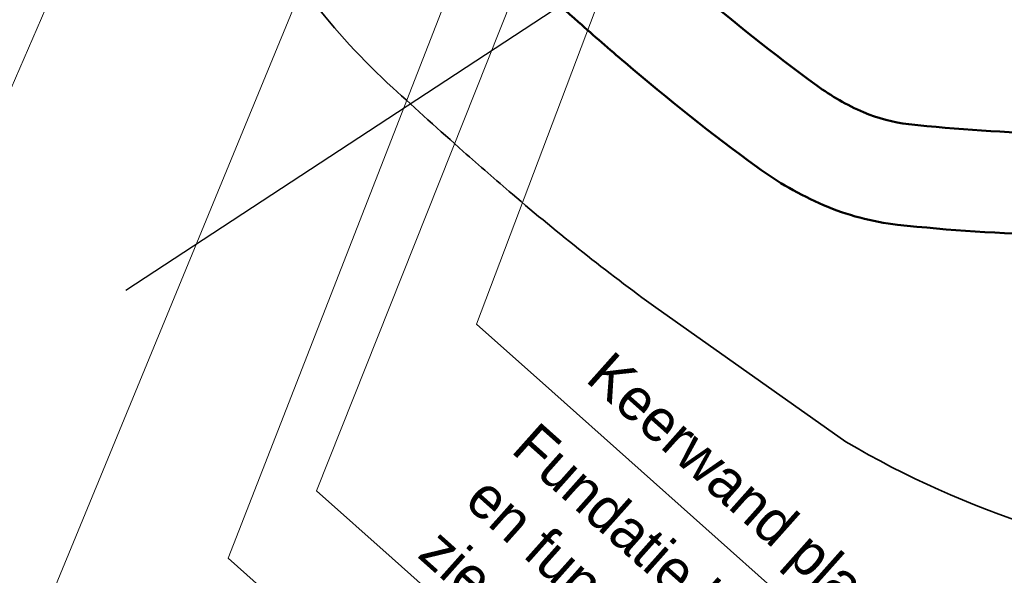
# Model space of a CAD drawing. Header units: metres. Extents: x 63663 to 67388, y 393975 to 407310.
# Tile 22 of 49: x 66420 to 66449, y 402476 to 402493. Entities that reach past the tile are written whole.
import ezdxf

# ---------------------------------------------------------------- set-up
doc = ezdxf.new("R2010")
doc.units = ezdxf.units.M
for name, color, linetype, lineweight in [('maatvoering-leadr', 7, 'Continuous', 30), ('sn-arcering_lgrijs', 9, 'Continuous', 20), ('TM-Glooiing', 4, 'Continuous', 50), ('TM-Kreukelberm', 43, 'Continuous', 50), ('TM-Werkgrens', 62, 'PBZ-WERKGRENS', 35)]:
    doc.layers.add(name, color=color, linetype=linetype, lineweight=lineweight)
doc.layers.add('TM-Arcrand', color=206, linetype='Continuous', plot=False)
doc.styles.add('StagCAD', font='StagCAD.ttf')
doc.linetypes.add('PBZ-WERKGRENS', pattern='A,5.5,-1.05,["O",StagCAD,S=2,R=0,X=0,Y=-1],-3.45', length=10)
doc.dimstyles.new('leader 1_1000', dxfattribs={"dimtxt": 2.5, "dimasz": 3, "dimexe": 0, "dimexo": 0, "dimgap": 1, "dimtad": 1, "dimrnd": 0.001, "dimzin": 1, "dimdsep": 46, "dimtxsty": 'StagCAD', "dimblk1": 'RAD_PIJL', "dimblk2": 'RAD_PIJL', "dimsah": 1, "dimcen": 0.09, "dimse1": 1, "dimse2": 1, "dimclrd": 1, "dimclre": 1, "dimclrt": 7, "dimazin": 0, "dimtfac": 1, "dimtix": 1, "dimtmove": 0, "dimatfit": 0, "dimfxl": 1, "dimtvp": 0.8299999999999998, "dimtolj": 1, "dimtzin": 0, "dimlwd": 15, "dimarcsym": 0})

# ---------------------------------------------------------------- blocks, each defined once
blk = doc.blocks.new('RAD_PIJL')
at = {"color": 1, "linetype": 'Continuous'}
blk.add_solid([(-2.828427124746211, -0.75), (-2.828427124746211, 0.75), (0, 0)], dxfattribs=at)

msp = doc.modelspace()

# ---------------------------------------------------------------- hatches: boundary and pattern name
at = {"layer": 'sn-arcering_lgrijs'}
h = msp.add_hatch(color=256, dxfattribs=at)
h.dxf.hatch_style = 1
edge = h.paths.add_edge_path()
edge.add_line((65551.68383113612, 403267.4436287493), (65556.79896681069, 403278.4124796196))
edge.add_line((65556.79896681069, 403278.4124796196), (65501.98403396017, 403292.0669708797))
edge.add_arc((65153.17913577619, 401919.7206210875), 1415.980000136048, 75.73928053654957, 77.41508903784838)
edge.add_line((65461.70166963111, 403301.6805361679), (65456.55944140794, 403290.6535882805))
edge.add_arc((65153.17913574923, 401919.7206210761), 1404.100000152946, 75.73812834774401, 77.52184026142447, ccw=False)
edge.add_arc((1544873.313091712, 6342005.496034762), 6120212.589272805, 256.0119559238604, 256.0124633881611)

# ---------------------------------------------------------------- linework, layer by layer
at = {"layer": 'TM-Arcrand'}
msp.add_line((66422.71892681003, 402484.6879037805), (66440.10467606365, 402496.1026101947), dxfattribs=at)
at = {"layer": 'TM-Glooiing'}
msp.add_lwpolyline([(66426.87927241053, 402508.7208627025), (66434.67969982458, 402498.2752080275, 0.0435311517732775), (66436.12549999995, 402496.7025, 0.0032493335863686), (66438.13472339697, 402494.8902108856, 0.0049611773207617), (66439.47000000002, 402493.7249999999, 0.0188613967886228), (66443.20325568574, 402490.7682292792, 0.0562561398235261), (66444.59300000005, 402489.973, 0.0743126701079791), (66445.9335454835, 402489.6178346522, 0.023633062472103), (66450.26400000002, 402489.343, 0.0112033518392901), (66453.78296405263, 402489.3651083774, 0.0304629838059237), (66455.07300000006, 402489.4810000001, 0.0406359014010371), (66457.31191010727, 402490.0093125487, 0.0287341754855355), (66460.34200000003, 402491.1859999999, 0.0115949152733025), (66460.48952541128, 402491.257454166, 0.0040941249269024), (66460.90072751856, 402491.4728008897)], format="xyb", dxfattribs=at)
at = {"layer": 'TM-Kreukelberm'}
msp.add_lwpolyline([(66424.47554264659, 402506.9258464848), (66432.28865292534, 402496.4632080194, 0.0439184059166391), (66434.1017297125, 402494.4879224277, 0.0032493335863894), (66436.13990673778, 402492.6495175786, 0.0049611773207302), (66437.52003873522, 402491.4451642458, 0.0188613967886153), (66441.43066018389, 402488.3479183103, 0.0562561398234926), (66443.40448611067, 402487.2184701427, 0.0743126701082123), (66445.60230861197, 402486.6361770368, 0.0236330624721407), (66450.21563246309, 402486.3433899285, 0.0112033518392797), (66453.86901721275, 402486.3663428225, 0.0304629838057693), (66455.5228051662, 402486.5149124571, 0.0406359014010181), (66458.23552961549, 402487.1550303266, 0.0287341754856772), (66461.58677916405, 402488.4564350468, 0.0115949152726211), (66461.85951137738, 402488.5885333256, 0.0009495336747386), (66461.96532055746, 402488.6431004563, 0.0009495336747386)], format="xyb", dxfattribs=at)

# ---------------------------------------------------------------- leaders
at = {"layer": 'maatvoering-leadr', "annotation_type": 0, "has_hookline": 1, "hookline_direction": 0, "text_width": 22.625, "horizontal_direction": (0.7464493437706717, -0.6654422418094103, 0)}
for points in [[(66428.8322689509, 402524.3704232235), (66405.18504689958, 402470.1052463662), (66407.4243949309, 402468.1089196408)], [(66440.32622986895, 402508.8092983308), (66428.37002943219, 402478.7398311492), (66430.60937746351, 402476.7435044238)]]:
    msp.add_leader(points, dimstyle='leader 1_1000', override={"dimscale": 0}, dxfattribs=at)

# ---------------------------------------------------------------- next in the draw order: texts
at = {"layer": 'maatvoering-leadr', "color": 7, "insert": (66431.3153232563, 402476.7840079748), "char_height": 1.25, "attachment_point": 7, "rotation": 318.2837380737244, "style": 'StagCAD', "bg_fill": 3, "box_fill_scale": 1.199999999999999, "bg_fill_color": 256, "bg_fill_transparency": 0}
msp.add_mtext('\\A1;Fundatie blokken verwijderen\\Pen fundatieplaten aanbrengen\\Pzie detail ZLRW-2014-01116', dxfattribs=at)

# ---------------------------------------------------------------- next in the draw order: leaders
at = {"layer": 'maatvoering-leadr', "annotation_type": 0, "has_hookline": 1, "hookline_direction": 0}
for points, text_width, horizontal_direction in [([(66439.52054539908, 402512.0706839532), (66425.7458382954, 402476.7444936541), (66427.98518632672, 402474.7481669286)], 16.75, (0.7464493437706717, -0.6654422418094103, 0)), ([(66443.04786045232, 402509.985548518), (66433.11206739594, 402483.6871878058), (66435.35141542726, 402481.6908610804)], 22, (0.7464493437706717, -0.6654422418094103, 0)), ([(66431.92442531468, 402503.3872213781), (66420.01805362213, 402474.4289355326), (66422.25740165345, 402472.4326088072)], 34.3125, (0.7464493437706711, -0.6654422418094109, 0))]:
    msp.add_leader(points, dimstyle='leader 1_1000', override={"dimscale": 0}, dxfattribs=dict(at, text_width=text_width, horizontal_direction=horizontal_direction))

# ---------------------------------------------------------------- next in the draw order: texts
at = {"layer": 'maatvoering-leadr', "color": 7, "insert": (66436.05736122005, 402481.7313646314), "char_height": 1.25, "attachment_point": 7, "rotation": 318.2837380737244, "style": 'StagCAD', "bg_fill": 3, "box_fill_scale": 1.199999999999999, "bg_fill_color": 256, "bg_fill_transparency": 0}
msp.add_mtext('Keerwand plaatsen hoog 1.50', dxfattribs=at)

# ---------------------------------------------------------------- next in the draw order: linework, layer by layer
at = {"layer": 'TM-Werkgrens', "flags": 128}
msp.add_lwpolyline([(66264.36812572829, 402731.7463202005, 0.0009445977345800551), (66273.58601188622, 402723.1403330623, -0.0016896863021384), (66307.68314989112, 402691.162736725, -0.0001450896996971), (66308.99166745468, 402689.9265029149, -2.4375471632e-06), (66386.48016710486, 402616.6752614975, -0.0006224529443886), (66410.11475861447, 402594.2770663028, 0.0017743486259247), (66459.0496224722, 402547.9234733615, 0.0054695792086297), (66464.74912171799, 402542.3839999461, 0.0100074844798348), (66467.72718867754, 402539.6675065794, 0.0060327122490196), (66474.20850526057, 402534.125675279, -0.0156299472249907), (66477.48183202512, 402531.2162469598, -0.0315710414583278), (66480.70296614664, 402527.7572721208, -0.0555354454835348), (66483.40199294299, 402523.5990618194, -0.0379726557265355), (66484.6597991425, 402520.529211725, -0.0152318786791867), (66485.62568705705, 402517.2015175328, -0.0211485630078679), (66486.65034734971, 402512.388044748, -0.0630461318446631), (66486.85910894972, 402507.3637097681, -0.0322134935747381), (66486.42671348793, 402504.4793855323, -0.0083653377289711), (66485.46272813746, 402500.3611825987, -0.0109998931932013), (66484.29803523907, 402496.1309342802, -0.0037851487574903), (66484.06528606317, 402495.3737951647, -0.4808377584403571), (66444.0652273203, 402480.1970361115), (66444.06522732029, 402480.1970361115), (66438.42957814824, 402484.1747960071, -0.0190177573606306), (66434.17910510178, 402487.5390456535, -0.0049611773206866), (66432.72212086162, 402488.8104630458, -0.0032493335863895), (66430.63433661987, 402490.693612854, -0.0443711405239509), (66428.18937842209, 402493.3621486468), (66420.34577259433, 402503.8656241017, 0.0431166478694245), (66415.52382824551, 402509.2530171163), (66409.0425104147, 402515.3462735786), (66381.27519352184, 402541.4503935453), (66351.56072939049, 402569.4163602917), (66301.94469455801, 402615.3131476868), (66282.10229408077, 402633.6681500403)], format="xyb", dxfattribs=at)

# ---------------------------------------------------------------- next in the draw order: leaders
at = {"layer": 'maatvoering-leadr', "annotation_type": 0, "has_hookline": 1, "hookline_direction": 0, "horizontal_direction": (0.7464493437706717, -0.6654422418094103, 0)}
for points, text_width in [([(66427.56339979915, 402516.6226177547), (66409.54729811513, 402475.2871137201), (66411.78664614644, 402473.2907869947)], 35.875), ([(66428.22221890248, 402511.2491915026), (66413.11800783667, 402476.4095275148), (66415.357355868, 402474.4132007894)], 31.875)]:
    msp.add_leader(points, dimstyle='leader 1_1000', override={"dimscale": 0}, dxfattribs=dict(at, text_width=text_width))

doc.saveas('drawing.dxf')
